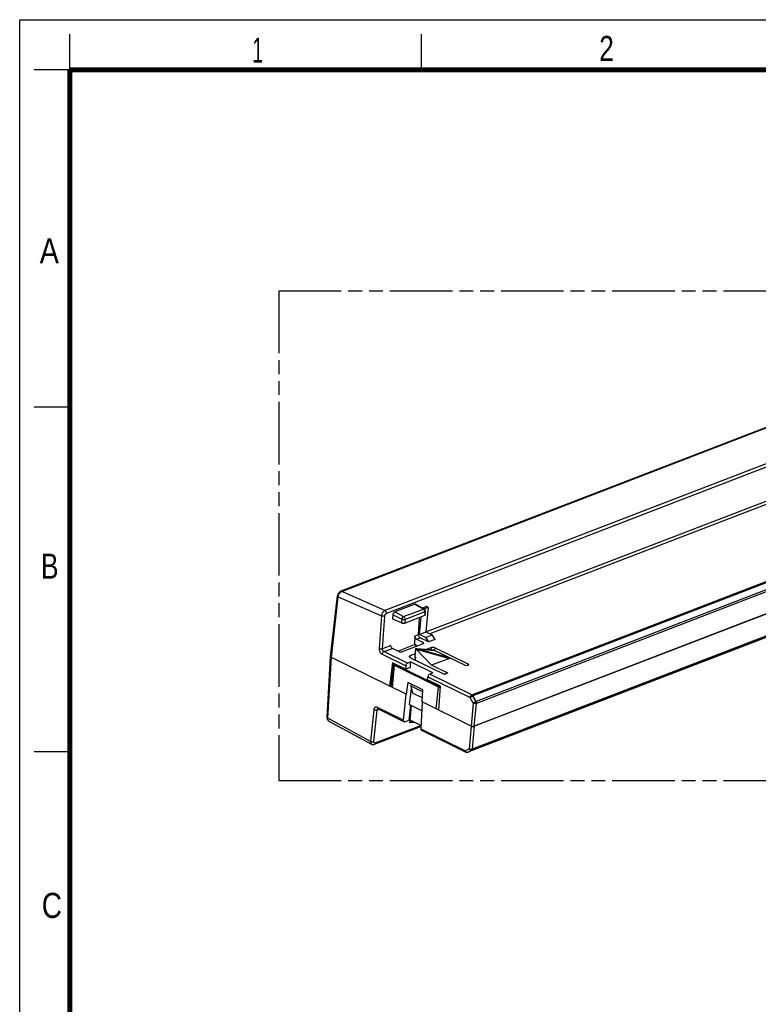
# Model space of a CAD drawing. Header units: millimetres. Extents: x 0 to 210, y 0 to 297.
# Tile 24 of 38: x 0 to 103, y 160 to 297. Entities that reach past the tile are written whole.
import ezdxf

# ---------------------------------------------------------------- set-up
doc = ezdxf.new("R2010")
doc.units = ezdxf.units.MM
doc.header["$LTSCALE"] = 19.36
doc.linetypes.add('PHANTOM', pattern=[0.8, 0.45, -0.05, 0.1, -0.05, 0.1, -0.05])
doc.layers.get('0').update_dxf_attribs({"linetype": 'CONTINUOUS'})
doc.layers.add('DEFAULT_3', color=7, linetype='PHANTOM')
doc.styles.add('TEXTSTYLE_2', font='txt', dxfattribs={"width": 0.75})

msp = doc.modelspace()

# ---------------------------------------------------------------- linework, layer by layer
at = {"color": 2, "linetype": 'Continuous'}
for p, q in [((0, 0), (0, 297)), ((0, 297), (210, 297)), ((7, 290), (7, 295)), ((56, 290), (56, 295)), ((7, 290), (2, 290)), ((7, 243), (2, 243)), ((7, 195), (2, 195))]:
    msp.add_line(p, q, dxfattribs=at)
at = {"color": 7, "linetype": 'Continuous'}
for p, q in [((147.3256, 256.872), (44.7399, 217.3468)), ((149.8761, 231.8901), (63.3366, 198.5474)), ((152.1339, 232.7415), (63.3577, 198.537)), ((151.0634, 229.0694), (62.4252, 194.9181)), ((43.3161, 208.2541), (44.2804, 216.709)), ((43.4162, 208.1374), (44.3791, 216.5907)), ((55.0339, 215.5381), (52.261, 214.4697)), ((56.372, 214.8819), (55.1572, 215.5355)), ((51.9767, 213.4828), (52.0196, 214.0923)), ((56.6687, 215.2114), (56.139, 215.0073)), ((56.8969, 215.0993), (56.3669, 214.8951)), ((56.5136, 214.0879), (56.5424, 214.5766)), ((56.8969, 215.0993), (56.6016, 211.6829)), ((56.8969, 215.0993), (56.6687, 215.2114)), ((53.1819, 212.9476), (51.9767, 213.4828)), ((53.6404, 212.9299), (56.4234, 214.0022)), ((55.5633, 211.2792), (55.7043, 213.7251)), ((55.703, 211.3367), (55.9165, 213.8069)), ((55.703, 211.3367), (56.6016, 211.6829)), ((56.5509, 210.9201), (55.703, 211.3367)), ((56.6016, 211.6829), (57.4495, 211.2663)), ((52.6871, 209.0254), (54.9997, 209.9164)), ((56.1896, 210.0345), (53.3003, 208.9213)), ((55.0517, 211.0821), (54.9997, 209.9164)), ((55.3873, 209.7254), (54.9997, 209.9164)), ((56.1805, 210.236), (55.2637, 210.6873)), ((56.9623, 210.2986), (55.7724, 210.8833)), ((56.5509, 210.9201), (57.4495, 211.2663)), ((56.5509, 210.9201), (56.9623, 210.2986)), ((57.8609, 210.6449), (56.9623, 210.2986)), ((57.8609, 210.6449), (57.4495, 211.2663)), ((52.8427, 208.9492), (51.9224, 209.4)), ((55.0926, 208.6261), (54.3628, 208.3449)), ((55.1492, 209.2819), (55.056, 208.2026)), ((55.2301, 209.2927), (57.391, 207.0554)), ((55.3305, 209.337), (55.3297, 209.3371)), ((57.7018, 209.1321), (55.3305, 209.337)), ((55.3452, 209.3332), (57.757, 209.1205)), ((57.3761, 209.5059), (56.6432, 209.2236)), ((57.5111, 209.1486), (57.5277, 209.155)), ((62.1853, 206.9449), (57.7097, 209.1438)), ((62.4945, 207.1869), (57.8311, 209.478)), ((42.8184, 199.766), (43.3181, 208.2497)), ((42.9178, 199.6553), (43.4162, 208.1374)), ((43.3158, 208.2499), (43.3161, 208.2541)), ((43.3158, 208.2434), (43.3158, 208.2499)), ((53.8562, 203.0085), (43.4162, 208.1374)), ((51.9484, 207.3874), (51.531, 204.1506)), ((51.7459, 204.2538), (52.0374, 207.3437)), ((53.7638, 206.4955), (51.9484, 207.3874)), ((54.0062, 207.3382), (54.4412, 207.5058)), ((54.3716, 208.1451), (59.035, 205.8539)), ((54.4293, 206.7519), (54.4412, 207.5058)), ((57.5742, 205.9665), (54.4412, 207.5058)), ((55.056, 208.2026), (55.1487, 208.1571)), ((55.1072, 208.1775), (55.0745, 207.7997)), ((59.8676, 208.0096), (57.391, 207.0554)), ((52.0718, 206.6981), (51.8796, 204.5142)), ((52.164, 207.036), (51.9036, 203.9677)), ((52.0718, 206.6981), (52.1172, 206.9607)), ((52.1172, 206.9607), (52.1621, 207.0797)), ((52.1621, 207.0797), (52.2873, 207.1279)), ((52.164, 207.036), (52.1621, 207.0797)), ((58.3485, 203.9976), (52.164, 207.036)), ((58.5732, 204.0397), (52.2873, 207.1279)), ((53.777, 206.9554), (53.7638, 206.4955)), ((54.4293, 206.7519), (53.7638, 206.4955)), ((57.5742, 205.9665), (57.1393, 205.799)), ((59.6244, 205.9582), (57.391, 207.0554)), ((59.6244, 205.9582), (59.3099, 205.837)), ((62.4998, 207.0661), (62.1853, 206.9449)), ((51.7796, 204.6109), (51.8836, 204.5598)), ((51.8796, 204.5142), (51.9036, 203.9677)), ((54.0686, 204.6559), (53.8562, 203.0085)), ((56.1702, 203.6234), (54.0686, 204.6559)), ((54.5306, 204.4289), (54.5072, 204.1586)), ((56.7946, 205.0065), (56.8698, 205.4359)), ((58.61, 204.1146), (56.7946, 205.0065)), ((51.71, 204.2195), (51.531, 204.1506)), ((54.3202, 201.5394), (54.5834, 203.8085)), ((54.5072, 204.1586), (54.7248, 203.1585)), ((54.5072, 204.1586), (56.151, 203.351)), ((56.09, 202.4878), (54.7248, 203.1585)), ((56.0507, 201.9304), (56.1702, 203.6234)), ((58.0029, 200.9711), (58.3485, 203.9976)), ((58.448, 203.9915), (58.3485, 203.9976)), ((58.3752, 200.7881), (58.61, 204.1146)), ((58.5732, 204.0397), (58.448, 203.9915)), ((58.448, 203.9915), (58.5937, 203.8839)), ((58.6025, 204.0088), (58.5732, 204.0397)), ((53.4816, 199.3714), (53.856, 203.0085)), ((56.0505, 201.9303), (55.8835, 198.1914)), ((62.8785, 198.5756), (56.0503, 201.9302)), ((49.9071, 200.9689), (49.9074, 200.969)), ((49.9214, 200.9603), (49.9292, 200.9568)), ((49.9298, 200.9564), (53.5566, 199.1746)), ((54.3651, 201.5567), (54.3202, 201.5394)), ((54.3245, 201.5767), (55.998, 200.7545)), ((58.0029, 200.9711), (58.3865, 200.9475)), ((43.0676, 199.2621), (49.0316, 196.053)), ((53.6734, 199.1755), (54.2224, 199.387)), ((54.3479, 199.3933), (54.3216, 199.0892)), ((55.056, 199.0557), (54.3616, 199.0503)), ((55.9035, 198.6393), (54.4043, 199.3758)), ((49.423, 196.0349), (55.8986, 198.5298)), ((55.9719, 197.988), (62.2546, 194.9014)), ((62.8984, 198.5658), (62.6222, 195.4137)), ((62.8984, 198.5658), (62.8785, 198.5756))]:
    msp.add_line(p, q, dxfattribs=at)
at = {"color": 9, "linetype": 'Continuous'}
for p, q in [((44.8739, 217.3392), (147.4592, 256.8642)), ((153.4605, 254.1946), (50.8815, 214.6721)), ((153.678, 253.7947), (51.0995, 214.2723)), ((56.6028, 211.6798), (141.4878, 244.385)), ((141.6968, 243.989), (57.1493, 211.4138)), ((62.9914, 202.9238), (156.5723, 238.9795)), ((156.717, 238.8342), (63.1366, 202.7787)), ((151.9399, 236.0254), (63.5903, 201.9853)), ((152.0172, 235.7697), (63.6522, 201.7237)), ((151.6217, 229.3619), (62.9801, 195.2093)), ((63.0803, 195.3855), (151.7277, 229.5404)), ((50.8815, 214.6721), (44.8739, 217.3392)), ((44.3791, 216.5907), (50.3998, 213.9186)), ((55.0339, 215.5381), (56.2513, 214.8831)), ((52.0196, 214.0923), (53.2242, 213.4468)), ((52.261, 214.4697), (53.4813, 213.8158)), ((53.4813, 213.8158), (56.2513, 214.8831)), ((56.4519, 214.4861), (53.6819, 213.4189)), ((56.4519, 214.4861), (56.4234, 214.0022)), ((50.3998, 213.9186), (50.0785, 209.3657)), ((50.5369, 209.3426), (50.8582, 213.8956)), ((53.2242, 213.4468), (53.1819, 212.9476)), ((53.6819, 213.4189), (53.6404, 212.9299)), ((55.5633, 211.2792), (55.0517, 211.0821)), ((55.2637, 210.6873), (55.7724, 210.8833)), ((56.1812, 210.2355), (56.1688, 210.0265)), ((50.489, 208.5708), (53.777, 206.9554)), ((51.7168, 209.7972), (50.5369, 209.3426)), ((50.7383, 208.9437), (51.9228, 209.4001)), ((54.0062, 207.3382), (50.7383, 208.9437)), ((55.3724, 209.7196), (54.9943, 209.9054)), ((55.2301, 209.2927), (59.8676, 208.0096)), ((59.8741, 208.0804), (55.3452, 209.3332)), ((57.3465, 209.1628), (57.3761, 209.5059)), ((57.8311, 209.478), (57.7984, 209.1002)), ((52.0062, 207.359), (51.71, 204.2195)), ((54.3628, 208.3449), (54.3467, 208.1591)), ((55.1487, 208.1571), (55.1161, 207.7793)), ((62.4835, 207.0598), (62.4945, 207.1869)), ((56.8698, 205.4359), (62.742, 202.5509)), ((62.9914, 202.9238), (57.1393, 205.799)), ((63.1944, 201.7537), (62.8785, 198.5756)), ((63.5903, 201.9853), (63.1366, 202.7787)), ((63.3366, 198.5474), (63.6522, 201.7237)), ((49.3403, 200.826), (48.8893, 196.4423)), ((49.3468, 196.4091), (49.7979, 200.7929)), ((50.0584, 200.8933), (49.7979, 200.7929)), ((53.4816, 199.3714), (49.8481, 201.1565)), ((54.4284, 201.5257), (54.2224, 199.387)), ((54.4043, 199.3758), (54.6031, 201.4398)), ((48.8893, 196.4423), (42.9178, 199.6553)), ((54.3898, 199.3771), (54.3616, 199.0503)), ((49.5386, 196.2133), (55.8734, 198.654)), ((55.8835, 198.1914), (62.1012, 195.1366)), ((63.0803, 195.3855), (63.3577, 198.537)), ((62.6222, 195.4137), (62.1012, 195.1366)), ((62.459, 194.9323), (62.9801, 195.2093))]:
    msp.add_line(p, q, dxfattribs=at)
at = {"color": 7, "linetype": 'Continuous', "const_width": 0.7}
for points in [[(7, 7), (7, 290)], [(7, 290), (203, 290)]]:
    msp.add_lwpolyline(points, dxfattribs=at)
at = {"color": 7, "linetype": 'Continuous'}
for points in [[(44.7399, 217.3468), (44.7204, 217.3389), (44.6579, 217.3075), (44.5987, 217.2686), (44.5433, 217.2229), (44.4918, 217.1712), (44.4444, 217.1136), (44.4018, 217.0512), (44.3645, 216.9847), (44.3329, 216.9146), (44.3077, 216.8418), (44.2894, 216.7671), (44.2804, 216.7087)], [(55.3298, 209.3377), (55.3044, 209.339), (55.2716, 209.3382), (55.2375, 209.3346), (55.2017, 209.3277), (55.1746, 209.3204)], [(49.902, 200.9674), (49.9001, 200.967), (49.8986, 200.9669), (49.902, 200.9664), (49.9101, 200.9644), (49.9214, 200.9603)], [(42.8184, 199.766), (42.8184, 199.6857), (42.8276, 199.6108), (42.8457, 199.5391), (42.8726, 199.4713), (42.908, 199.4091), (42.9513, 199.3534), (43.0015, 199.306), (43.0573, 199.2678), (43.0677, 199.262)], [(49.0314, 196.0531), (49.049, 196.0441), (49.1016, 196.0231), (49.1571, 196.0088), (49.214, 196.0017), (49.2717, 196.0016), (49.329, 196.0085), (49.3858, 196.0221), (49.4229, 196.0349)]]:
    msp.add_lwpolyline(points, dxfattribs=at)
for centre, radius, start, end in [((56.218, 214.5957), 0.325, 356.628039, 61.719445), ((54.7277, 208.8076), 0.6984, 44.000964, 45.529014), ((43.3799, 208.2473), 0.0642, 183.466533, 189.735904), ((62.1948, 195.5162), 0.6409, 291.072851, 294.351786)]:
    msp.add_arc(centre, radius, start, end, dxfattribs=at)
at = {"color": 9, "linetype": 'Continuous'}
for centre, radius, start, end in [((55.3822, 208.9087), 0.4303, 109.450849, 112.580079), ((55.341, 209.0703), 0.263, 92.414096, 98.18899), ((55.3396, 209.099), 0.2343, 88.63946, 92.371935), ((49.9577, 200.8384), 0.1399, 111.211479, 113.337802), ((43.1775, 199.4662), 0.2318, 236.379253, 241.709839)]:
    msp.add_arc(centre, radius, start, end, dxfattribs=at)
at = {"color": 7, "linetype": 'Continuous'}
for centre, major_axis, ratio, start_param, end_param in [((54.0015, 207.0367), (0.1143, 0.3052), 0.6337395, 0.51257633, 2.06591936), ((57.0936, 205.5175), (0.1681, 0.2791), 0.55842935, 0.6227519, 2.17609493), ((53.7068, 199.463), (0.1537, 0.2865), 0.58363608, -4.09917953, -2.54583649), ((54.3152, 199.3414), (0.1286, -0.0111), 0.43571493, 0.84306851, 2.41295128), ((56.1084, 198.2831), (0.1323, 0.297), 0.6139851, -4.14307746, -3.16471995)]:
    msp.add_ellipse(centre, major_axis=major_axis, ratio=ratio, start_param=start_param, end_param=end_param, dxfattribs=at)
at = {"color": 9, "linetype": 'Continuous'}
for points, knots in [([(44.3791, 216.5907), (44.3903, 216.7121), (44.4641, 216.9485), (44.6093, 217.1498), (44.6994, 217.2293)], [0, 0, 0, 0, 0.50344371, 1, 1, 1, 1]), ([(44.6994, 217.2293), (44.7131, 217.2415), (44.7663, 217.2851), (44.8264, 217.3209), (44.8735, 217.339)], [0, 0, 0, 0, 0.26748686, 1, 1, 1, 1]), ([(44.7399, 217.3468), (44.7602, 217.3546), (44.8069, 217.3611), (44.8518, 217.3487), (44.8735, 217.339)], [0, 0, 0, 0, 0.47801287, 1, 1, 1, 1]), ([(44.3791, 216.5907), (44.3638, 216.5986), (44.3313, 216.6184), (44.2907, 216.6553), (44.2787, 216.693), (44.2804, 216.7087)], [0, 0, 0, 0, 0.32002867, 0.70625384, 1, 1, 1, 1]), ([(50.882, 214.6723), (50.8183, 214.6477), (50.6935, 214.563), (50.5468, 214.3826), (50.4408, 214.1618), (50.4054, 213.9993), (50.3998, 213.9187)], [0, 0, 0, 0, 0.21938267, 0.4722958, 0.74035399, 1, 1, 1, 1]), ([(50.8582, 213.8956), (50.861, 213.9357), (50.8803, 214.0162), (50.9346, 214.1253), (51.0064, 214.2158), (51.0677, 214.2601), (51.0995, 214.2723)], [0, 0, 0, 0, 0.25887738, 0.52644861, 0.78014357, 1, 1, 1, 1]), ([(50.882, 214.6723), (50.9149, 214.6577), (50.995, 214.598), (51.08, 214.4588), (51.1031, 214.3339), (51.0995, 214.2723)], [0, 0, 0, 0, 0.22666062, 0.61238391, 1, 1, 1, 1]), ([(56.372, 214.8819), (56.3551, 214.8911), (56.313, 214.9006), (56.2718, 214.8909), (56.2513, 214.8831)], [0, 0, 0, 0, 0.46678426, 1, 1, 1, 1]), ([(56.4519, 214.4861), (56.4547, 214.525), (56.4458, 214.6258), (56.3845, 214.7711), (56.2997, 214.8571), (56.2513, 214.8831)], [0, 0, 0, 0, 0.25195575, 0.6451285, 1, 1, 1, 1]), ([(56.4519, 214.4861), (56.4648, 214.4914), (56.4882, 214.5029), (56.524, 214.5289), (56.5413, 214.558), (56.5424, 214.5766)], [0, 0, 0, 0, 0.31353851, 0.58119449, 1, 1, 1, 1]), ([(50.8582, 213.8956), (50.8247, 213.8835), (50.7487, 213.8684), (50.6298, 213.8656), (50.5102, 213.8808), (50.4338, 213.9035), (50.3998, 213.9186)], [0, 0, 0, 0, 0.22841724, 0.49260428, 0.760725, 1, 1, 1, 1]), ([(53.2242, 213.4468), (53.2346, 213.5272), (53.2841, 213.6441), (53.3861, 213.7615), (53.4493, 213.8034), (53.4813, 213.8158)], [0, 0, 0, 0, 0.52267605, 0.77885182, 1, 1, 1, 1]), ([(53.6819, 213.4189), (53.6487, 213.4068), (53.5729, 213.392), (53.4542, 213.3902), (53.3345, 213.407), (53.2582, 213.431), (53.2242, 213.4468)], [0, 0, 0, 0, 0.22677788, 0.49064261, 0.75949197, 1, 1, 1, 1]), ([(53.4813, 213.8158), (53.5128, 213.7989), (53.5878, 213.7364), (53.6662, 213.5989), (53.6861, 213.4778), (53.6819, 213.4189)], [0, 0, 0, 0, 0.2307825, 0.61782954, 1, 1, 1, 1]), ([(50.0785, 209.3657), (50.0729, 209.2864), (50.0854, 209.1431), (50.1486, 208.949), (50.2615, 208.7448), (50.3906, 208.6191), (50.489, 208.5708)], [0, 0, 0, 0, 0.25421446, 0.45304444, 0.64911193, 1, 1, 1, 1]), ([(50.0785, 209.3656), (50.1125, 209.3505), (50.1891, 209.3278), (50.3089, 209.3126), (50.4277, 209.3155), (50.5036, 209.3305), (50.5369, 209.3426)], [0, 0, 0, 0, 0.23934803, 0.50835846, 0.77291586, 1, 1, 1, 1]), ([(50.7383, 208.9437), (50.7064, 208.9314), (50.6436, 208.8893), (50.5685, 208.8002), (50.5129, 208.6911), (50.4929, 208.6106), (50.489, 208.5708)], [0, 0, 0, 0, 0.21976069, 0.47401196, 0.74246251, 1, 1, 1, 1]), ([(50.7383, 208.9437), (50.6716, 208.9765), (50.5642, 209.104), (50.5302, 209.2624), (50.5369, 209.3426)], [0, 0, 0, 0, 0.48018822, 1, 1, 1, 1]), ([(55.2389, 209.3144), (55.2444, 209.3163), (55.2655, 209.3233), (55.2873, 209.3283), (55.3036, 209.3307)], [0, 0, 0, 0, 0.26157394, 1, 1, 1, 1]), ([(62.742, 202.5509), (62.7501, 202.6318), (62.7963, 202.7503), (62.8966, 202.8694), (62.9595, 202.9115), (62.9914, 202.9238)], [0, 0, 0, 0, 0.52424092, 0.77948646, 1, 1, 1, 1]), ([(62.742, 202.5509), (62.7683, 202.5732), (62.8292, 202.6177), (62.9281, 202.6793), (63.0322, 202.7348), (63.1028, 202.7662), (63.1364, 202.7787)], [0, 0, 0, 0, 0.22607735, 0.49375754, 0.76469182, 1, 1, 1, 1]), ([(63.1951, 201.7543), (63.1573, 201.8206), (63.1003, 201.92), (63.0394, 202.0281), (63.0105, 202.0776), (62.9932, 202.1117), (62.9403, 202.2025), (62.8559, 202.3522), (62.7801, 202.4848), (62.7423, 202.5511)], [0, 0, 0, 0, 0.24993903, 0.37490868, 0.40615881, 0.43758814, 0.5001196, 0.7500611, 1, 1, 1, 1]), ([(62.9914, 202.9238), (63.0057, 202.9168), (63.0647, 202.8804), (63.1106, 202.825), (63.1373, 202.779)], [0, 0, 0, 0, 0.23015775, 1, 1, 1, 1]), ([(63.5898, 201.9851), (63.5558, 201.9733), (63.4851, 201.9405), (63.3806, 201.8843), (63.2809, 201.8222), (63.2214, 201.7753), (63.1944, 201.7537)], [0, 0, 0, 0, 0.23518492, 0.50645744, 0.77438797, 1, 1, 1, 1]), ([(63.5898, 201.9851), (63.6015, 201.965), (63.6409, 201.8838), (63.658, 201.7906), (63.6522, 201.7237)], [0, 0, 0, 0, 0.25682888, 1, 1, 1, 1]), ([(49.8481, 201.1565), (49.7932, 201.1835), (49.7031, 201.2088), (49.5862, 201.1919), (49.4812, 201.1434), (49.3783, 201.0191), (49.3473, 200.8935), (49.3403, 200.826)], [0, 0, 0, 0, 0.25165949, 0.36677956, 0.48047482, 0.72082005, 1, 1, 1, 1]), ([(49.7979, 200.7929), (49.7663, 200.78), (49.6904, 200.7629), (49.5695, 200.7608), (49.4479, 200.781), (49.3723, 200.8089), (49.3403, 200.8261)], [0, 0, 0, 0, 0.21761177, 0.4901974, 0.76846337, 1, 1, 1, 1]), ([(49.7979, 200.7929), (49.8013, 200.8308), (49.8186, 200.9014), (49.8728, 200.9542), (49.9023, 200.9669)], [0, 0, 0, 0, 0.54210152, 1, 1, 1, 1]), ([(49.8481, 201.1565), (49.8466, 201.1356), (49.8468, 201.0944), (49.8596, 201.0361), (49.8863, 200.987), (49.9142, 200.9642), (49.9291, 200.9568)], [0, 0, 0, 0, 0.27645456, 0.53990747, 0.78023921, 1, 1, 1, 1]), ([(42.8184, 199.766), (42.8179, 199.756), (42.8237, 199.7272), (42.8596, 199.6867), (42.8962, 199.6655), (42.9178, 199.6553)], [0, 0, 0, 0, 0.19232672, 0.54120452, 1, 1, 1, 1]), ([(43.0491, 199.2732), (43.0243, 199.2897), (42.9788, 199.3349), (42.9348, 199.4256), (42.9133, 199.5355), (42.9142, 199.6142), (42.9178, 199.6553)], [0, 0, 0, 0, 0.21166893, 0.44422676, 0.70659366, 1, 1, 1, 1]), ([(48.8892, 196.4423), (48.8848, 196.3992), (48.8831, 196.317), (48.906, 196.2029), (48.9543, 196.1107), (49.0045, 196.0676), (49.0314, 196.0531)], [0, 0, 0, 0, 0.29745883, 0.56020611, 0.79039553, 1, 1, 1, 1]), ([(48.8893, 196.4423), (48.9226, 196.4244), (48.9985, 196.3968), (49.1185, 196.3773), (49.2377, 196.379), (49.3138, 196.3957), (49.3468, 196.4091)], [0, 0, 0, 0, 0.24188399, 0.5098051, 0.77246778, 1, 1, 1, 1]), ([(49.5386, 196.2133), (49.5132, 196.2035), (49.4588, 196.1948), (49.3855, 196.2356), (49.3459, 196.3144), (49.3434, 196.3761), (49.3468, 196.4091)], [0, 0, 0, 0, 0.24372117, 0.46109641, 0.70296717, 1, 1, 1, 1]), ([(49.5386, 196.2133), (49.5341, 196.1737), (49.5135, 196.1001), (49.4545, 196.047), (49.423, 196.0349)], [0, 0, 0, 0, 0.54158078, 1, 1, 1, 1]), ([(62.6222, 195.4137), (62.6558, 195.3964), (62.7319, 195.3702), (62.8519, 195.3523), (62.9712, 195.3551), (63.0472, 195.372), (63.0803, 195.3855)], [0, 0, 0, 0, 0.24103635, 0.50891801, 0.77202727, 1, 1, 1, 1]), ([(62.9801, 195.2093), (62.95, 195.1977), (62.8791, 195.1908), (62.7757, 195.2294), (62.6846, 195.3062), (62.6397, 195.3757), (62.6222, 195.4137)], [0, 0, 0, 0, 0.21567466, 0.45510539, 0.72039133, 1, 1, 1, 1]), ([(63.0803, 195.3855), (63.0765, 195.3481), (63.0588, 195.2785), (63.0084, 195.2243), (62.9801, 195.2093)], [0, 0, 0, 0, 0.54039919, 1, 1, 1, 1])]:
    msp.add_open_spline(points, degree=3, knots=knots, dxfattribs=at)
at = {"color": 7, "linetype": 'Continuous'}
for points, knots in [([(55.1572, 215.5355), (55.1396, 215.545), (55.0969, 215.5554), (55.0546, 215.546), (55.0339, 215.5381)], [0, 0, 0, 0, 0.47397277, 1, 1, 1, 1]), ([(52.0194, 214.0922), (52.0222, 214.1325), (52.0403, 214.2138), (52.0932, 214.3245), (52.1666, 214.4149), (52.2291, 214.4574), (52.261, 214.4697)], [0, 0, 0, 0, 0.25925001, 0.52760663, 0.7809637, 1, 1, 1, 1]), ([(56.4234, 214.0022), (56.4362, 214.0071), (56.4638, 214.0199), (56.4995, 214.0461), (56.5129, 214.0749), (56.5136, 214.0879)], [0, 0, 0, 0, 0.31726032, 0.70081177, 1, 1, 1, 1]), ([(53.1819, 212.9476), (53.216, 212.9325), (53.2926, 212.9101), (53.4125, 212.8961), (53.5314, 212.9006), (53.6072, 212.9171), (53.6404, 212.9299)], [0, 0, 0, 0, 0.23919172, 0.50751878, 0.77184378, 1, 1, 1, 1]), ([(55.2641, 210.6875), (55.1971, 210.7206), (55.0886, 210.8457), (55.0482, 211.0022), (55.0517, 211.0821)], [0, 0, 0, 0, 0.48287789, 1, 1, 1, 1]), ([(55.7724, 210.8833), (55.7403, 210.899), (55.6632, 210.9598), (55.5817, 211.0972), (55.5599, 211.2193), (55.5633, 211.2792)], [0, 0, 0, 0, 0.22874901, 0.6153951, 1, 1, 1, 1]), ([(56.28, 210.1229), (56.2806, 210.1329), (56.2747, 210.162), (56.2388, 210.2032), (56.2021, 210.2253), (56.1805, 210.236)], [0, 0, 0, 0, 0.19129, 0.54094279, 1, 1, 1, 1]), ([(56.1896, 210.0345), (56.2025, 210.0395), (56.2258, 210.0504), (56.2616, 210.0757), (56.2789, 210.1045), (56.28, 210.1229)], [0, 0, 0, 0, 0.31367051, 0.58095084, 1, 1, 1, 1]), ([(51.9224, 209.4), (51.8904, 209.4156), (51.8133, 209.4765), (51.7328, 209.6147), (51.7125, 209.7372), (51.7168, 209.7972)], [0, 0, 0, 0, 0.22852721, 0.6145432, 1, 1, 1, 1]), ([(52.8417, 208.9496), (52.8755, 208.933), (52.9518, 208.9078), (53.0719, 208.8904), (53.1911, 208.8926), (53.2671, 208.9085), (53.3003, 208.9213)], [0, 0, 0, 0, 0.24071569, 0.50904001, 0.77259537, 1, 1, 1, 1]), ([(55.1746, 209.3204), (55.1676, 209.3182), (55.1541, 209.3069), (55.15, 209.2906), (55.1492, 209.2819)], [0, 0, 0, 0, 0.45532117, 1, 1, 1, 1]), ([(55.217, 209.3059), (55.211, 209.3118), (55.198, 209.3212), (55.1814, 209.3225), (55.1746, 209.3204)], [0, 0, 0, 0, 0.5443264, 1, 1, 1, 1]), ([(57.8311, 209.478), (57.7976, 209.4944), (57.7219, 209.5194), (57.6027, 209.5367), (57.4845, 209.5344), (57.409, 209.5186), (57.3761, 209.5059)], [0, 0, 0, 0, 0.24070218, 0.50907635, 0.7726061, 1, 1, 1, 1]), ([(57.5277, 209.155), (57.5323, 209.1567), (57.5535, 209.1634), (57.5759, 209.166), (57.5931, 209.1664)], [0, 0, 0, 0, 0.2225142, 1, 1, 1, 1]), ([(57.5931, 209.1664), (57.6036, 209.1667), (57.6433, 209.1653), (57.6834, 209.1567), (57.7097, 209.1438)], [0, 0, 0, 0, 0.26254773, 1, 1, 1, 1]), ([(57.7018, 209.131), (57.7066, 209.1307), (57.7253, 209.129), (57.7442, 209.1258), (57.757, 209.1205)], [0, 0, 0, 0, 0.25944794, 1, 1, 1, 1]), ([(43.4162, 208.1374), (43.3911, 208.1496), (43.3496, 208.1742), (43.32, 208.2166), (43.3166, 208.2364)], [0, 0, 0, 0, 0.58081118, 1, 1, 1, 1]), ([(54.2731, 208.2587), (54.2723, 208.2487), (54.2774, 208.2195), (54.3131, 208.1779), (54.3498, 208.1557), (54.3716, 208.1451)], [0, 0, 0, 0, 0.19117105, 0.5398272, 1, 1, 1, 1]), ([(54.3628, 208.3449), (54.3395, 208.336), (54.2999, 208.3168), (54.2746, 208.2768), (54.2731, 208.2587)], [0, 0, 0, 0, 0.57898621, 1, 1, 1, 1]), ([(59.8741, 208.0804), (59.8794, 208.0778), (59.8892, 208.0725), (59.9015, 208.0634), (59.9101, 208.0534), (59.9123, 208.0369), (59.8937, 208.0203), (59.8775, 208.0134), (59.8676, 208.0096)], [0, 0, 0, 0, 0.16004384, 0.29966968, 0.41279378, 0.50549732, 0.71521975, 1, 1, 1, 1]), ([(62.554, 207.1182), (62.5545, 207.1242), (62.5514, 207.1419), (62.5298, 207.167), (62.5077, 207.1804), (62.4945, 207.1869)], [0, 0, 0, 0, 0.19117105, 0.5398272, 1, 1, 1, 1]), ([(59.035, 205.8539), (59.0776, 205.833), (59.1509, 205.8182), (59.2443, 205.8198), (59.29, 205.8294), (59.3099, 205.837)], [0, 0, 0, 0, 0.50795071, 0.77208471, 1, 1, 1, 1]), ([(62.4998, 207.0661), (62.5074, 207.069), (62.5303, 207.0792), (62.5525, 207.1007), (62.554, 207.1182)], [0, 0, 0, 0, 0.31793147, 1, 1, 1, 1]), ([(51.7459, 204.2538), (51.7455, 204.2503), (51.74, 204.2336), (51.7227, 204.2244), (51.71, 204.2195)], [0, 0, 0, 0, 0.20246859, 1, 1, 1, 1]), ([(63.6522, 201.7237), (63.6191, 201.7109), (63.5432, 201.6951), (63.4242, 201.6931), (63.3041, 201.7106), (63.228, 201.7366), (63.1944, 201.7537)], [0, 0, 0, 0, 0.22717501, 0.49047365, 0.75875639, 1, 1, 1, 1]), ([(54.3216, 199.0892), (54.3212, 199.085), (54.3206, 199.0722), (54.3263, 199.055), (54.3351, 199.0525)], [0, 0, 0, 0, 0.31751029, 1, 1, 1, 1]), ([(62.8986, 198.5658), (62.9323, 198.5491), (63.0085, 198.5236), (63.1287, 198.5061), (63.2482, 198.5083), (63.3244, 198.5242), (63.3577, 198.537)], [0, 0, 0, 0, 0.24006911, 0.50856429, 0.77240308, 1, 1, 1, 1]), ([(63.3366, 198.5474), (63.3054, 198.5354), (63.2342, 198.5199), (63.1218, 198.516), (63.0069, 198.5305), (62.9325, 198.5514), (62.8986, 198.5658)], [0, 0, 0, 0, 0.22458652, 0.48466797, 0.75246265, 1, 1, 1, 1]), ([(62.2546, 194.9014), (62.2146, 194.921), (62.1439, 194.9938), (62.1111, 195.0861), (62.1012, 195.1366)], [0, 0, 0, 0, 0.46335756, 1, 1, 1, 1])]:
    msp.add_open_spline(points, degree=3, knots=knots, dxfattribs=at)
at = {"color": 9, "linetype": 'Continuous'}
msp.add_open_spline([(55.3452, 209.3332), (55.3406, 209.3355), (55.3356, 209.337), (55.3306, 209.3376)], degree=3, dxfattribs=at)
at = {"color": 7, "linetype": 'Continuous'}
for points in [[(54.3471, 199.0506), (54.3431, 199.0509), (54.339, 199.0514), (54.3351, 199.0525)], [(54.3616, 199.0503), (54.3567, 199.0503), (54.3519, 199.0503), (54.3471, 199.0506)], [(62.3056, 194.8852), (62.288, 194.8878), (62.2706, 194.8935), (62.2546, 194.9014)], [(62.4252, 194.9181), (62.3866, 194.9032), (62.3464, 194.8921), (62.3056, 194.8852)]]:
    msp.add_open_spline(points, degree=3, dxfattribs=at)
at = {"layer": 'DEFAULT_3', "color": 91, "linetype": 'PHANTOM', "true_color": 0x80ff80}
for p, q in [((36.0815, 259.2362), (36.0815, 190.9658)), ((36.0815, 259.2362), (172.6224, 259.2362)), ((36.0815, 190.9658), (172.6224, 190.9658))]:
    msp.add_line(p, q, dxfattribs=at)

# ---------------------------------------------------------------- texts
at = {"color": 5, "linetype": 'Continuous', "style": 'TEXTSTYLE_2'}
for s, width, p in [('1', 0.571429, (32.414, 291.0005)), ('2', 0.785714, (80.7314, 291.2396)), ('A', 0.857143, (2.7873, 263.0481)), ('B', 0.785714, (2.9587, 219.0995)), ('C', 0.833333, (3.0702, 171.8336))]:
    msp.add_text(s, height=3.5, dxfattribs=dict(at, width=width)).set_placement(p)

doc.saveas('drawing.dxf')
